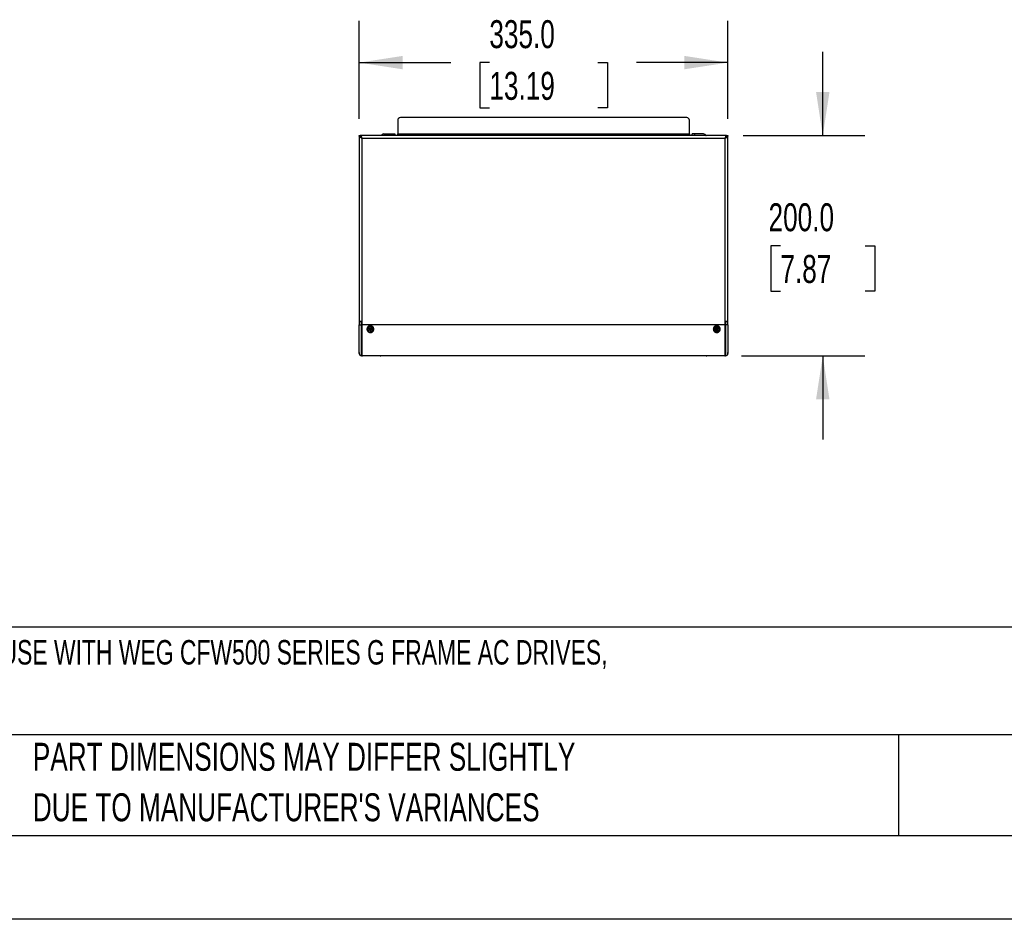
# Model space of a CAD drawing. Header units: millimetres. Extents: x 0 to 3353, y 0 to 2591.
# Tile 2 of 6: x 649 to 1544, y 0 to 817. Entities that reach past the tile are written whole.
import ezdxf

# ---------------------------------------------------------------- set-up
doc = ezdxf.new("R2010")
doc.units = ezdxf.units.MM
doc.header["$LTSCALE"] = 12
doc.linetypes.add('CENTERX2', pattern=[20.32, 12.7, -2.54, 2.54, -2.54])
doc.layers.add('DIMENSIONS', color=140, linetype='Continuous', lineweight=25)
doc.layers.add('TEXT', color=140, linetype='Continuous', lineweight=25)
doc.styles.add('SLDTEXTSTYLE0', font='TXT', dxfattribs={"width": 0.7})
doc.dimstyles.new('SLDDIMSTYLE0', dxfattribs={"dimtxt": 25.896094, "dimasz": 39.624, "dimexe": 0, "dimexo": 0.0625, "dimgap": 6.474023, "dimtad": 0, "dimtih": 1, "dimtoh": 1, "dimrnd": 1e-09, "dimzin": 4, "dimdsep": 46, "dimtxsty": 'SLDTEXTSTYLE0', "dimsah": 1, "dimcen": 0.09, "dimadec": 0, "dimazin": 1, "dimtfac": 1, "dimtmove": 0, "dimatfit": 0, "dimfxl": 0, "dimfrac": 2, "dimtolj": 1, "dimtzin": 12, "dimarcsym": 0})
doc.dimstyles.new('SLDDIMSTYLE1', dxfattribs={"dimtxt": 25.896094, "dimasz": 39.624, "dimexe": 0, "dimexo": 0.0625, "dimgap": 6.474023, "dimtad": 0, "dimtih": 1, "dimtoh": 1, "dimrnd": 1e-09, "dimzin": 4, "dimdsep": 46, "dimtxsty": 'SLDTEXTSTYLE0', "dimsah": 1, "dimcen": 0.09, "dimadec": 0, "dimazin": 1, "dimtfac": 1, "dimtofl": 0, "dimtmove": 0, "dimatfit": 3, "dimfxl": 0, "dimfrac": 2, "dimtolj": 1, "dimtzin": 12, "dimarcsym": 0})

# ---------------------------------------------------------------- blocks, each defined once
blk = doc.blocks.new('SW_NOTE_0')
at = {"layer": 'TEXT', "color": 0, "linetype": 'CENTERX2', "lineweight": 18, "insert": (0, 28.65), "char_height": 22.225, "attachment_point": 1, "style": 'SLDTEXTSTYLE0'}
blk.add_mtext('WEG ELECTRIC CFW500 SERIES CABLE CLAMP, FOR USE WITH WEG CFW500 SERIES G FRAME AC DRIVES,', dxfattribs=at)
blk = doc.blocks.new('SW_NOTE_0_3')
at = {"layer": 'TEXT', "color": 0, "linetype": 'CENTERX2', "lineweight": 18, "char_height": 25.4, "attachment_point": 1, "style": 'SLDTEXTSTYLE0'}
for s, insert in [('PART DIMENSIONS MAY DIFFER SLIGHTLY', (0, 32.74)), ("DUE TO MANUFACTURER'S VARIANCES", (0, -13.12))]:
    blk.add_mtext(s, dxfattribs=dict(at, insert=insert))
blk = doc.blocks.new('_D')
at = {"layer": 'DIMENSIONS'}
for p, q in [((1378.92, 711.99), (1378.92, 788.19)), ((1306.76, 711.99), (1417.02, 711.99)), ((1340.44, 611.98), (1331.75, 611.98)), ((1331.75, 611.98), (1331.75, 570.82)), ((1417.4, 611.98), (1426.09, 611.98)), ((1426.09, 611.98), (1426.09, 570.82)), ((1331.75, 570.82), (1340.44, 570.82)), ((1426.09, 570.82), (1417.4, 570.82)), ((1305.16, 511.97), (1417.02, 511.97)), ((1378.92, 511.97), (1378.92, 435.77))]:
    blk.add_line(p, q, dxfattribs=at)
for points in [[(1378.92, 711.99), (1385.02, 751.61), (1372.82, 751.61)], [(1378.92, 511.97), (1372.82, 472.35), (1385.02, 472.35)]]:
    blk.add_solid(points, dxfattribs=at)
at = {"layer": 'DIMENSIONS', "char_height": 25.4, "attachment_point": 1, "style": 'SLDTEXTSTYLE0'}
for s, insert in [('200.0', (1329.67, 650.52)), ('7.87', (1340.44, 603.57))]:
    blk.add_mtext(s, dxfattribs=dict(at, insert=insert))
blk = doc.blocks.new('_D_1')
at = {"layer": 'DIMENSIONS'}
for p, q in [((957.82, 727.23), (957.82, 816.41)), ((1292.82, 727.23), (1292.82, 816.41)), ((957.82, 778.31), (1040.98, 778.31)), ((1076.07, 778.31), (1067.38, 778.31)), ((1067.38, 778.31), (1067.38, 737.15)), ((1174.57, 778.31), (1183.26, 778.31)), ((1183.26, 778.31), (1183.26, 737.15)), ((1292.82, 778.31), (1209.66, 778.31)), ((1067.38, 737.15), (1076.07, 737.15)), ((1183.26, 737.15), (1174.57, 737.15))]:
    blk.add_line(p, q, dxfattribs=at)
for points in [[(957.82, 778.31), (997.44, 772.22), (997.44, 784.41)], [(1292.82, 778.31), (1253.2, 784.41), (1253.2, 772.22)]]:
    blk.add_solid(points, dxfattribs=at)
at = {"layer": 'DIMENSIONS', "char_height": 25.4, "attachment_point": 1, "style": 'SLDTEXTSTYLE0'}
for s, insert in [('335.0', (1076.07, 816.85)), ('13.19', (1076.07, 769.9))]:
    blk.add_mtext(s, dxfattribs=dict(at, insert=insert))

msp = doc.modelspace()

# ---------------------------------------------------------------- linework, layer by layer
for p, q in [((992.82, 725.891), (992.82, 713.491)), ((1255.32, 728.391), (995.32, 728.391)), ((1257.82, 713.491), (1257.82, 725.891)), ((957.82, 711.991), (958.82, 711.991)), ((957.82, 711.991), (957.82, 543.152)), ((959.12, 711.991), (958.82, 711.991)), ((1291.52, 711.991), (959.12, 711.991)), ((959.12, 711.991), (959.12, 710.991)), ((1290.32, 709.491), (960.32, 709.491)), ((960.32, 709.491), (960.32, 543.152)), ((978.684, 712.886), (977.917, 712.119)), ((980.099, 713.472), (987.842, 713.472)), ((987.842, 713.472), (990.342, 713.472)), ((987.842, 713.472), (987.842, 711.991)), ((990.342, 713.472), (990.342, 711.991)), ((992.82, 713.491), (1257.82, 713.491)), ((992.82, 711.991), (992.82, 713.491)), ((1257.82, 713.491), (1257.82, 711.991)), ((1260.299, 711.991), (1260.299, 713.472)), ((1262.799, 713.472), (1260.299, 713.472)), ((1270.542, 713.472), (1262.799, 713.472)), ((1262.799, 711.991), (1262.799, 713.472)), ((1272.724, 712.119), (1271.956, 712.886)), ((1290.32, 543.152), (1290.32, 709.491)), ((1291.52, 711.991), (1291.52, 710.991)), ((1291.52, 711.991), (1291.82, 711.991)), ((1291.82, 711.991), (1292.82, 711.991)), ((1292.82, 543.152), (1292.82, 711.991)), ((957.82, 543.152), (957.82, 540.261)), ((957.82, 543.152), (960.32, 543.152)), ((957.92, 542.972), (957.92, 540.158)), ((959.92, 542.972), (957.92, 542.972)), ((957.92, 540.158), (959.92, 540.158)), ((959.92, 540.158), (959.92, 542.972)), ((960.32, 542.972), (959.92, 542.972)), ((959.92, 512.044), (959.92, 540.158)), ((960.32, 540.158), (959.92, 540.158)), ((960.32, 543.152), (960.32, 540.352)), ((960.32, 540.352), (1290.32, 540.352)), ((960.32, 540.352), (960.32, 512.273)), ((965.757, 536.154), (965.953, 537.166)), ((965.953, 537.166), (967.138, 536.953)), ((966.996, 535.933), (967.178, 536.947)), ((967.799, 538.712), (967.541, 537.279)), ((968.805, 536.654), (969.045, 536.611)), ((969.078, 538.482), (968.82, 537.048)), ((968.863, 535.597), (969.045, 536.611)), ((970.284, 536.39), (969.045, 536.611)), ((969.084, 536.605), (970.284, 536.39)), ((1281.019, 537.876), (1281.902, 538.407)), ((1281.661, 536.84), (1281.019, 537.876)), ((1281.683, 536.807), (1281.019, 537.876)), ((1281.683, 536.807), (1282.559, 537.35)), ((1281.683, 536.807), (1281.811, 536.6)), ((1281.902, 538.407), (1282.537, 537.384)), ((1284.286, 538.069), (1283.048, 537.302)), ((1284.971, 536.963), (1283.733, 536.196)), ((1290.32, 543.152), (1292.82, 543.152)), ((1290.32, 540.352), (1290.32, 543.152)), ((1290.72, 542.972), (1290.32, 542.972)), ((1290.32, 512.273), (1290.32, 540.352)), ((1290.32, 540.158), (1290.72, 540.158)), ((1292.72, 542.972), (1290.72, 542.972)), ((1290.72, 542.972), (1290.72, 540.158)), ((1290.72, 540.158), (1290.72, 512.044)), ((1292.72, 540.158), (1290.72, 540.158)), ((1292.72, 540.158), (1292.72, 542.972)), ((1292.82, 540.261), (1292.82, 543.152)), ((966.957, 535.938), (965.757, 536.154)), ((966.996, 535.933), (965.757, 536.154)), ((966.962, 534.062), (967.22, 535.496)), ((966.996, 535.933), (967.235, 535.89)), ((968.5, 535.266), (968.242, 533.832)), ((968.623, 535.64), (968.863, 535.597)), ((970.101, 535.373), (968.863, 535.597)), ((970.101, 535.373), (968.901, 535.589)), ((970.284, 536.39), (970.101, 535.373)), ((1280.27, 535.581), (1281.508, 536.348)), ((1282.193, 535.243), (1280.954, 534.476)), ((1282.554, 535.402), (1282.682, 535.194)), ((1282.682, 535.194), (1283.558, 535.737)), ((1283.343, 534.124), (1282.682, 535.194)), ((1283.343, 534.124), (1282.701, 535.16)), ((1284.221, 534.668), (1283.343, 534.124)), ((1283.429, 535.944), (1283.558, 535.737)), ((1284.221, 534.668), (1283.558, 535.737)), ((1283.579, 535.703), (1284.221, 534.668)), ((960.32, 517.628), (959.92, 517.628)), ((959.92, 517.392), (960.32, 517.392)), ((959.92, 514.872), (960.32, 514.872)), ((960.32, 512.273), (1290.32, 512.273)), ((960.32, 512.273), (960.32, 512.191)), ((960.32, 512.191), (1290.32, 512.191)), ((960.72, 511.972), (960.72, 512.191)), ((974.82, 511.972), (960.72, 511.972)), ((974.82, 511.972), (974.82, 512.191)), ((977.013, 511.972), (974.82, 511.972)), ((1273.627, 511.972), (977.013, 511.972)), ((981.89, 512.191), (981.89, 512.07)), ((990.29, 512.07), (981.89, 512.07)), ((990.29, 512.07), (990.29, 512.191)), ((1260.351, 512.191), (1260.351, 512.07)), ((1268.751, 512.07), (1260.351, 512.07)), ((1268.751, 512.07), (1268.751, 512.191)), ((1275.82, 511.972), (1273.627, 511.972)), ((1275.82, 511.972), (1275.82, 512.191)), ((1289.92, 511.972), (1275.82, 511.972)), ((1289.92, 511.972), (1289.92, 512.191)), ((1290.72, 517.622), (1290.32, 517.622)), ((1290.32, 517.387), (1290.72, 517.387)), ((1290.72, 514.872), (1290.32, 514.872)), ((1290.32, 512.191), (1290.32, 512.273))]:
    msp.add_line(p, q)
at = {"color": 7, "linetype": 'Continuous'}
msp.add_line((3352.83, 0.032), (0.03, 0.032), dxfattribs=at)
at = {"flags": 128}
for points in [[(957.82, 514.872), (957.876, 514.306), (957.963, 513.974)], [(959.92, 512.085), (960.155, 512.028), (960.72, 511.972)], [(1289.92, 511.972), (1290.486, 512.028), (1290.72, 512.085)], [(1292.682, 513.986), (1292.765, 514.306), (1292.82, 514.872)]]:
    msp.add_lwpolyline(points, dxfattribs=at)
for centre in [(968.02, 536.272), (1282.62, 536.272)]:
    msp.add_circle(centre, 0.851)
for centre, radius, start, end in [((995.32, 725.891), 2.5, 90, 180), ((1255.32, 725.891), 2.5, 0, 90), ((977.563, 712.472), 0.5, 285.704003, 315), ((980.099, 711.472), 2, 90, 135), ((1270.542, 711.472), 2, 45, 90), ((1273.077, 712.472), 0.5, 225, 254.295997), ((968.02, 536.272), 2.75, 93.477636, 246.1336), ((968.02, 536.272), 1.115, 115.471543, 142.333487), ((968.02, 536.272), 0.873, 133.657746, 205.95349), ((968.02, 536.272), 0.989, 38.700855, 120.910381), ((968.02, 536.272), 2.75, 66.1336, 93.477636), ((968.02, 536.272), 2.75, 273.477636, 66.1336), ((968.02, 536.272), 0.873, 313.657746, 25.95349), ((968.02, 536.272), 1.115, 17.360403, 44.139693), ((1282.62, 536.272), 2.75, 45.446398, 198.102362), ((1282.62, 536.272), 2.75, 225.446398, 18.102362), ((1282.62, 536.272), 1.115, 149.380122, 176.108455), ((1282.62, 536.272), 0.873, 85.626508, 157.922251), ((1282.62, 536.272), 1.115, 67.440305, 94.302248), ((1282.62, 536.272), 0.989, 350.669616, 72.879143), ((1282.62, 536.272), 2.75, 18.102362, 45.446398), ((968.02, 536.272), 2.75, 246.1336, 273.477636), ((968.02, 536.272), 1.115, 197.411361, 224.139693), ((968.02, 536.272), 0.989, 218.700855, 300.910381), ((968.02, 536.272), 1.115, 295.471543, 322.199875), ((1282.62, 536.272), 2.75, 198.102362, 225.446398), ((1282.62, 536.272), 0.989, 170.669616, 252.879143), ((1282.62, 536.272), 1.115, 247.440305, 274.168637), ((1282.62, 536.272), 0.873, 265.626508, 337.922251), ((1282.62, 536.272), 1.115, 329.329164, 356.108455), ((959.89, 514.014), 1.97, 180.902438, 270.874868), ((959.92, 513.967), 2, 180, 270), ((960.72, 514.872), 1.4, 235.150095, 253.39845), ((977.013, 513.972), 2, 270, 297.042666), ((1273.627, 513.972), 2, 242.957334, 270), ((1289.92, 514.872), 1.4, 286.60155, 304.849905), ((1290.75, 514.014), 1.97, 269.125132, 359.097562), ((1290.72, 513.967), 2, 270, 0)]:
    msp.add_arc(centre, radius, start, end)
for points, knots in [([(960.32, 709.491), (960.284, 709.514), (960.248, 709.537), (960.212, 709.56), (960.194, 709.571), (960.176, 709.583), (960.158, 709.594), (960.14, 709.606), (960.122, 709.617), (960.104, 709.629), (960.086, 709.64), (960.068, 709.652), (960.05, 709.663), (960.032, 709.675), (960.014, 709.686), (959.996, 709.698), (959.978, 709.709), (959.96, 709.721), (959.942, 709.732), (959.906, 709.756), (959.871, 709.779), (959.835, 709.802), (959.817, 709.813), (959.8, 709.825), (959.782, 709.836), (959.764, 709.848), (959.747, 709.859), (959.729, 709.871), (959.712, 709.882), (959.694, 709.894), (959.677, 709.905), (959.659, 709.917), (959.642, 709.928), (959.624, 709.94), (959.607, 709.951), (959.59, 709.963), (959.572, 709.974), (959.555, 709.986), (959.538, 709.997), (959.521, 710.009), (959.504, 710.02), (959.487, 710.032), (959.47, 710.043), (959.436, 710.066), (959.402, 710.089), (959.368, 710.112), (959.352, 710.124), (959.335, 710.135), (959.319, 710.147), (959.302, 710.158), (959.285, 710.17), (959.269, 710.181), (959.253, 710.193), (959.236, 710.204), (959.22, 710.216), (959.204, 710.227), (959.188, 710.239), (959.172, 710.251), (959.156, 710.262), (959.14, 710.274), (959.124, 710.285), (959.108, 710.297), (959.092, 710.308), (959.076, 710.32), (959.045, 710.343), (959.014, 710.366), (958.983, 710.389), (958.968, 710.4), (958.953, 710.412), (958.938, 710.423), (958.923, 710.435), (958.908, 710.446), (958.893, 710.458), (958.878, 710.469), (958.864, 710.481), (958.849, 710.492), (958.834, 710.504), (958.82, 710.515), (958.805, 710.527), (958.791, 710.538), (958.777, 710.55), (958.763, 710.561), (958.748, 710.573), (958.734, 710.584), (958.721, 710.596), (958.707, 710.607), (958.693, 710.619), (958.679, 710.63), (958.652, 710.653), (958.625, 710.676), (958.599, 710.699), (958.586, 710.711), (958.573, 710.722), (958.56, 710.734), (958.547, 710.746), (958.534, 710.757), (958.522, 710.769), (958.509, 710.78), (958.497, 710.792), (958.485, 710.803), (958.472, 710.815), (958.46, 710.826), (958.448, 710.838), (958.436, 710.849), (958.424, 710.861), (958.413, 710.872), (958.401, 710.884), (958.39, 710.895), (958.378, 710.907), (958.367, 710.918), (958.356, 710.93), (958.344, 710.941), (958.322, 710.964), (958.301, 710.987), (958.28, 711.01), (958.269, 711.022), (958.259, 711.033), (958.249, 711.045), (958.239, 711.056), (958.229, 711.068), (958.219, 711.079), (958.209, 711.091), (958.2, 711.102), (958.19, 711.114), (958.181, 711.125), (958.171, 711.137), (958.162, 711.148), (958.153, 711.16), (958.144, 711.171), (958.135, 711.183), (958.127, 711.194), (958.118, 711.206), (958.11, 711.217), (958.093, 711.24), (958.077, 711.264), (958.061, 711.287), (958.053, 711.298), (958.046, 711.31), (958.038, 711.321), (958.031, 711.333), (958.024, 711.344), (958.017, 711.356), (958.01, 711.367), (958.003, 711.379), (957.996, 711.39), (957.99, 711.402), (957.983, 711.413), (957.977, 711.425), (957.97, 711.436), (957.964, 711.448), (957.958, 711.459), (957.952, 711.471), (957.947, 711.482), (957.941, 711.494), (957.936, 711.505), (957.93, 711.517), (957.925, 711.528), (957.915, 711.551), (957.905, 711.574), (957.896, 711.597), (957.892, 711.609), (957.888, 711.62), (957.884, 711.632), (957.88, 711.643), (957.876, 711.655), (957.872, 711.666), (957.868, 711.678), (957.865, 711.689), (957.862, 711.701), (957.858, 711.712), (957.855, 711.724), (957.852, 711.735), (957.849, 711.747), (957.847, 711.759), (957.844, 711.77), (957.842, 711.782), (957.839, 711.793), (957.837, 711.805), (957.835, 711.816), (957.833, 711.828), (957.832, 711.839), (957.83, 711.852), (957.828, 711.864), (957.827, 711.877), (957.825, 711.89), (957.824, 711.902), (957.823, 711.915), (957.821, 711.94), (957.82, 711.965), (957.82, 711.991)], [0, 0, 0, 0, 0.0001286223, 0.0001286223, 0.0001286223, 0.0001929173, 0.0001929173, 0.0001929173, 0.0002572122, 0.0002572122, 0.0002572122, 0.0003215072, 0.0003215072, 0.0003215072, 0.0003858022, 0.0003858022, 0.0003858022, 0.0004500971, 0.0004500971, 0.0004500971, 0.0005787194, 0.0005787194, 0.0005787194, 0.0006430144, 0.0006430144, 0.0006430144, 0.0007073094, 0.0007073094, 0.0007073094, 0.0007716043, 0.0007716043, 0.0007716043, 0.0008358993, 0.0008358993, 0.0008358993, 0.0009001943, 0.0009001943, 0.0009001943, 0.0009644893, 0.0009644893, 0.0009644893, 0.0010287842, 0.0010287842, 0.0010287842, 0.0011574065, 0.0011574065, 0.0011574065, 0.0012217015, 0.0012217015, 0.0012217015, 0.0012859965, 0.0012859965, 0.0012859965, 0.0013502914, 0.0013502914, 0.0013502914, 0.0014145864, 0.0014145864, 0.0014145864, 0.0014788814, 0.0014788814, 0.0014788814, 0.0015431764, 0.0015431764, 0.0015431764, 0.0016717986, 0.0016717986, 0.0016717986, 0.0017360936, 0.0017360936, 0.0017360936, 0.0018003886, 0.0018003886, 0.0018003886, 0.0018646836, 0.0018646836, 0.0018646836, 0.0019289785, 0.0019289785, 0.0019289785, 0.0019932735, 0.0019932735, 0.0019932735, 0.0020575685, 0.0020575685, 0.0020575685, 0.0021218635, 0.0021218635, 0.0021218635, 0.0022504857, 0.0022504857, 0.0022504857, 0.0023147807, 0.0023147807, 0.0023147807, 0.0023790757, 0.0023790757, 0.0023790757, 0.0024433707, 0.0024433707, 0.0024433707, 0.0025076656, 0.0025076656, 0.0025076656, 0.0025719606, 0.0025719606, 0.0025719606, 0.0026362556, 0.0026362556, 0.0026362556, 0.0027005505, 0.0027005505, 0.0027005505, 0.0028291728, 0.0028291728, 0.0028291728, 0.0028934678, 0.0028934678, 0.0028934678, 0.0029577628, 0.0029577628, 0.0029577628, 0.0030220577, 0.0030220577, 0.0030220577, 0.0030863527, 0.0030863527, 0.0030863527, 0.0031506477, 0.0031506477, 0.0031506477, 0.0032149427, 0.0032149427, 0.0032149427, 0.0033435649, 0.0033435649, 0.0033435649, 0.0034078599, 0.0034078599, 0.0034078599, 0.0034721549, 0.0034721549, 0.0034721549, 0.0035364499, 0.0035364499, 0.0035364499, 0.0036007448, 0.0036007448, 0.0036007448, 0.0036650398, 0.0036650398, 0.0036650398, 0.0037293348, 0.0037293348, 0.0037293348, 0.0037936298, 0.0037936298, 0.0037936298, 0.003922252, 0.003922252, 0.003922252, 0.003986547, 0.003986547, 0.003986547, 0.004050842, 0.004050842, 0.004050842, 0.004115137, 0.004115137, 0.004115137, 0.0041794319, 0.0041794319, 0.0041794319, 0.0042437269, 0.0042437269, 0.0042437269, 0.0043080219, 0.0043080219, 0.0043080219, 0.0043723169, 0.0043723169, 0.0043723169, 0.0044428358, 0.0044428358, 0.0044428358, 0.0045133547, 0.0045133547, 0.0045133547, 0.0046546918, 0.0046546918, 0.0046546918, 0.0046546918]), ([(958.82, 711.991), (958.82, 711.781), (958.859, 711.575), (958.972, 711.262), (959.019, 711.157), (959.128, 710.949), (959.19, 710.845), (959.397, 710.534), (959.565, 710.324), (959.926, 709.909), (960.122, 709.701), (960.32, 709.491)], [0, 0, 0, 0, 0.25, 0.25, 0.375, 0.375, 0.5, 0.5, 0.75, 0.75, 1, 1, 1, 1]), ([(959.12, 711.991), (959.171, 711.991), (959.22, 711.975), (959.32, 711.911), (959.37, 711.863), (959.47, 711.738), (959.52, 711.661), (959.62, 711.48), (959.67, 711.375), (959.77, 711.143), (959.82, 711.018), (959.919, 710.746), (959.97, 710.6), (960.119, 710.148), (960.219, 709.821), (960.32, 709.491)], [0, 0, 0, 0, 0.125, 0.125, 0.25, 0.25, 0.375, 0.375, 0.5, 0.5, 0.625, 0.625, 0.75, 0.75, 1, 1, 1, 1]), ([(960.32, 709.491), (960.219, 709.689), (960.121, 709.882), (959.92, 710.247), (959.821, 710.412), (959.62, 710.691), (959.521, 710.801), (959.32, 710.952), (959.221, 710.991), (959.12, 710.991)], [0, 0, 0, 0, 0.25, 0.25, 0.5, 0.5, 0.75, 0.75, 1, 1, 1, 1]), ([(1292.82, 711.991), (1292.82, 711.886), (1292.804, 711.782), (1292.74, 711.574), (1292.692, 711.469), (1292.566, 711.26), (1292.489, 711.156), (1292.308, 710.949), (1292.203, 710.844), (1291.97, 710.635), (1291.844, 710.531), (1291.573, 710.324), (1291.428, 710.219), (1290.971, 709.905), (1290.651, 709.701), (1290.32, 709.491)], [0, 0, 0, 0, 0.125, 0.125, 0.25, 0.25, 0.375, 0.375, 0.5, 0.5, 0.625, 0.625, 0.75, 0.75, 1, 1, 1, 1]), ([(1290.32, 709.491), (1290.518, 709.701), (1290.712, 709.906), (1290.984, 710.219), (1291.072, 710.325), (1291.235, 710.533), (1291.311, 710.636), (1291.519, 710.947), (1291.631, 711.158), (1291.781, 711.572), (1291.82, 711.781), (1291.82, 711.991)], [0, 0, 0, 0, 0.25, 0.25, 0.375, 0.375, 0.5, 0.5, 0.75, 0.75, 1, 1, 1, 1]), ([(1290.32, 709.491), (1290.371, 709.656), (1290.42, 709.818), (1290.52, 710.138), (1290.57, 710.296), (1290.67, 710.599), (1290.72, 710.743), (1290.82, 711.014), (1290.87, 711.142), (1290.97, 711.374), (1291.02, 711.477), (1291.119, 711.659), (1291.17, 711.737), (1291.319, 711.925), (1291.419, 711.991), (1291.52, 711.991)], [0, 0, 0, 0, 0.125, 0.125, 0.25, 0.25, 0.375, 0.375, 0.5, 0.5, 0.625, 0.625, 0.75, 0.75, 1, 1, 1, 1]), ([(1291.52, 710.991), (1291.419, 710.991), (1291.321, 710.952), (1291.12, 710.801), (1291.021, 710.691), (1290.82, 710.412), (1290.721, 710.247), (1290.52, 709.883), (1290.421, 709.689), (1290.32, 709.491)], [0, 0, 0, 0, 0.25, 0.25, 0.5, 0.5, 0.75, 0.75, 1, 1, 1, 1]), ([(957.92, 513.983), (957.92, 515.456), (957.92, 518.831), (957.92, 528.313), (957.92, 534.15), (957.92, 540.158)], [0, 0, 0, 0, 0.5, 0.5, 1, 1, 1, 1]), ([(968.02, 539.343), (968.227, 539.342), (968.431, 539.324), (968.833, 539.247), (969.033, 539.186), (969.41, 539.025), (969.588, 538.925), (969.923, 538.689), (970.081, 538.552), (970.366, 538.259), (970.497, 538.1), (970.726, 537.757), (970.821, 537.577), (970.973, 537.201), (971.03, 537.003), (971.103, 536.6), (971.12, 536.398), (971.12, 535.992), (971.103, 535.786), (971.031, 535.39), (970.976, 535.197), (970.824, 534.823), (970.726, 534.642), (970.5, 534.307), (970.37, 534.152), (970.083, 533.862), (969.928, 533.731), (969.595, 533.501), (969.414, 533.402), (969.035, 533.244), (968.84, 533.187), (968.439, 533.111), (968.231, 533.092), (967.817, 533.092), (967.613, 533.109), (967.211, 533.183), (967.01, 533.242), (966.633, 533.399), (966.455, 533.496), (966.119, 533.726), (965.962, 533.859), (965.675, 534.146), (965.544, 534.302), (965.315, 534.639), (965.22, 534.817), (965.068, 535.188), (965.011, 535.384), (964.937, 535.785), (964.921, 535.987), (964.92, 536.394), (964.937, 536.6), (965.01, 536.999), (965.065, 537.194), (965.217, 537.573), (965.315, 537.757), (965.542, 538.097), (965.671, 538.256), (965.959, 538.552), (966.114, 538.687), (966.448, 538.923), (966.629, 539.026), (967.008, 539.188), (967.203, 539.247), (967.605, 539.325), (967.813, 539.343), (968.02, 539.343)], [0, 0, 0, 0, 0.03125, 0.03125, 0.0625, 0.0625, 0.09375, 0.09375, 0.125, 0.125, 0.15625, 0.15625, 0.1875, 0.1875, 0.21875, 0.21875, 0.25, 0.25, 0.28125, 0.28125, 0.3125, 0.3125, 0.34375, 0.34375, 0.375, 0.375, 0.40625, 0.40625, 0.4375, 0.4375, 0.46875, 0.46875, 0.5, 0.5, 0.53125, 0.53125, 0.5625, 0.5625, 0.59375, 0.59375, 0.625, 0.625, 0.65625, 0.65625, 0.6875, 0.6875, 0.71875, 0.71875, 0.75, 0.75, 0.78125, 0.78125, 0.8125, 0.8125, 0.84375, 0.84375, 0.875, 0.875, 0.90625, 0.90625, 0.9375, 0.9375, 0.96875, 0.96875, 1, 1, 1, 1]), ([(966.962, 534.062), (966.479, 534.294), (966.084, 534.678), (965.595, 535.633), (965.514, 536.178), (965.704, 537.234), (965.97, 537.716), (966.761, 538.441), (967.264, 538.663), (967.799, 538.712)], [0, 0, 0, 0, 0.25, 0.25, 0.5, 0.5, 0.75, 0.75, 1, 1, 1, 1]), ([(967.418, 536.904), (967.384, 536.91), (967.351, 536.915), (967.319, 536.921), (967.288, 536.927), (967.257, 536.932), (967.227, 536.937), (967.197, 536.943), (967.167, 536.948), (967.138, 536.953)], [0, 0, 0, 0, 0.000790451, 0.000790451, 0.000790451, 0.0015539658, 0.0015539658, 0.0015539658, 0.0023174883, 0.0023174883, 0.0023174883, 0.0023174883]), ([(967.799, 538.712), (967.813, 538.791), (967.827, 538.869), (967.847, 538.983), (967.853, 539.017), (967.853, 539.017)], [0, 0, 0, 0, 0.5, 0.5, 1, 1, 1, 1]), ([(969.084, 536.605), (969.045, 536.612), (969.006, 536.619), (968.966, 536.626), (968.94, 536.63), (968.913, 536.635), (968.887, 536.64), (968.86, 536.645), (968.833, 536.649), (968.805, 536.654)], [0, 0, 0, 0, 0.0010093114, 0.0010093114, 0.0010093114, 0.0016633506, 0.0016633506, 0.0016633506, 0.0023173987, 0.0023173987, 0.0023173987, 0.0023173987]), ([(969.133, 538.787), (969.133, 538.787), (969.127, 538.753), (969.106, 538.639), (969.092, 538.561), (969.078, 538.482)], [0, 0, 0, 0, 0.5, 0.5, 1, 1, 1, 1]), ([(969.078, 538.482), (969.562, 538.25), (969.957, 537.866), (970.446, 536.911), (970.527, 536.366), (970.432, 535.838)], [0, 0, 0, 0, 0.5, 0.5, 1, 1, 1, 1]), ([(1282.62, 539.343), (1282.827, 539.342), (1283.031, 539.324), (1283.433, 539.247), (1283.633, 539.186), (1284.01, 539.025), (1284.188, 538.925), (1284.523, 538.689), (1284.681, 538.552), (1284.966, 538.259), (1285.097, 538.1), (1285.326, 537.757), (1285.421, 537.577), (1285.573, 537.201), (1285.63, 537.003), (1285.703, 536.6), (1285.72, 536.398), (1285.72, 535.992), (1285.703, 535.786), (1285.631, 535.39), (1285.576, 535.197), (1285.424, 534.823), (1285.326, 534.642), (1285.1, 534.307), (1284.97, 534.152), (1284.683, 533.862), (1284.528, 533.731), (1284.195, 533.501), (1284.014, 533.402), (1283.635, 533.244), (1283.44, 533.187), (1283.039, 533.111), (1282.831, 533.092), (1282.417, 533.092), (1282.213, 533.109), (1281.811, 533.183), (1281.61, 533.242), (1281.233, 533.399), (1281.055, 533.496), (1280.719, 533.726), (1280.562, 533.859), (1280.275, 534.146), (1280.144, 534.302), (1279.915, 534.639), (1279.82, 534.817), (1279.668, 535.188), (1279.611, 535.384), (1279.537, 535.785), (1279.521, 535.987), (1279.52, 536.394), (1279.537, 536.6), (1279.61, 536.999), (1279.665, 537.194), (1279.817, 537.573), (1279.915, 537.757), (1280.142, 538.097), (1280.271, 538.256), (1280.559, 538.552), (1280.714, 538.687), (1281.048, 538.923), (1281.229, 539.026), (1281.608, 539.188), (1281.803, 539.247), (1282.205, 539.325), (1282.413, 539.343), (1282.62, 539.343)], [0, 0, 0, 0, 0.03125, 0.03125, 0.0625, 0.0625, 0.09375, 0.09375, 0.125, 0.125, 0.15625, 0.15625, 0.1875, 0.1875, 0.21875, 0.21875, 0.25, 0.25, 0.28125, 0.28125, 0.3125, 0.3125, 0.34375, 0.34375, 0.375, 0.375, 0.40625, 0.40625, 0.4375, 0.4375, 0.46875, 0.46875, 0.5, 0.5, 0.53125, 0.53125, 0.5625, 0.5625, 0.59375, 0.59375, 0.625, 0.625, 0.65625, 0.65625, 0.6875, 0.6875, 0.71875, 0.71875, 0.75, 0.75, 0.78125, 0.78125, 0.8125, 0.8125, 0.84375, 0.84375, 0.875, 0.875, 0.90625, 0.90625, 0.9375, 0.9375, 0.96875, 0.96875, 1, 1, 1, 1]), ([(1280.27, 535.581), (1280.118, 536.095), (1280.14, 536.646), (1280.523, 537.648), (1280.874, 538.072), (1281.786, 538.637), (1282.323, 538.762), (1283.39, 538.659), (1283.893, 538.433), (1284.286, 538.069)], [0, 0, 0, 0, 0.25, 0.25, 0.5, 0.5, 0.75, 0.75, 1, 1, 1, 1]), ([(1281.811, 536.6), (1281.775, 536.658), (1281.741, 536.712), (1281.707, 536.766), (1281.692, 536.791), (1281.676, 536.815), (1281.661, 536.84)], [0, 0, 0, 0, 0.0015809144, 0.0015809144, 0.0015809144, 0.0023173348, 0.0023173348, 0.0023173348, 0.0023173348]), ([(1282.687, 537.143), (1282.669, 537.172), (1282.651, 537.2), (1282.634, 537.227), (1282.617, 537.254), (1282.601, 537.281), (1282.585, 537.307), (1282.568, 537.333), (1282.552, 537.358), (1282.537, 537.384)], [0, 0, 0, 0, 0.000790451, 0.000790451, 0.000790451, 0.0015539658, 0.0015539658, 0.0015539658, 0.0023174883, 0.0023174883, 0.0023174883, 0.0023174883]), ([(1284.971, 536.963), (1285.122, 536.449), (1285.1, 535.898), (1284.717, 534.896), (1284.366, 534.472), (1283.91, 534.189)], [0, 0, 0, 0, 0.5, 0.5, 1, 1, 1, 1]), ([(1284.286, 538.069), (1284.355, 538.111), (1284.422, 538.153), (1284.52, 538.213), (1284.55, 538.232), (1284.55, 538.232)], [0, 0, 0, 0, 0.5, 0.5, 1, 1, 1, 1]), ([(1285.234, 537.127), (1285.234, 537.127), (1285.205, 537.108), (1285.107, 537.048), (1285.039, 537.006), (1284.971, 536.963)], [0, 0, 0, 0, 0.5, 0.5, 1, 1, 1, 1]), ([(1292.72, 540.158), (1292.72, 534.15), (1292.72, 528.313), (1292.72, 518.831), (1292.72, 515.456), (1292.72, 513.983)], [0, 0, 0, 0, 0.5, 0.5, 1, 1, 1, 1]), ([(964.968, 535.9), (965.036, 535.581), (965.173, 534.946), (965.812, 534.167), (966.645, 533.569), (967.449, 533.357), (967.912, 533.345), (968.019, 533.342)], [0, 0, 0, 0, 0.2239395, 0.4452004, 0.6821501, 0.9262225, 1, 1, 1, 1]), ([(966.908, 533.757), (966.908, 533.757), (966.914, 533.792), (966.934, 533.905), (966.948, 533.983), (966.962, 534.062)], [0, 0, 0, 0, 0.5, 0.5, 1, 1, 1, 1]), ([(967.235, 535.89), (967.169, 535.902), (967.105, 535.913), (967.043, 535.924), (967.014, 535.929), (966.985, 535.934), (966.957, 535.938)], [0, 0, 0, 0, 0.0015809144, 0.0015809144, 0.0015809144, 0.0023173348, 0.0023173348, 0.0023173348, 0.0023173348]), ([(968.019, 533.342), (968.362, 533.37), (969.068, 533.425), (969.99, 533.949), (970.711, 534.72), (971.097, 535.566), (971.091, 536.135), (971.089, 536.336)], [0, 0, 0, 0, 0.212136, 0.4366013, 0.6437548, 0.8742377, 1, 1, 1, 1]), ([(968.242, 533.832), (968.228, 533.753), (968.214, 533.675), (968.193, 533.561), (968.187, 533.527), (968.187, 533.527)], [0, 0, 0, 0, 0.5, 0.5, 1, 1, 1, 1]), ([(970.432, 535.838), (970.337, 535.31), (970.071, 534.828), (969.28, 534.103), (968.776, 533.881), (968.242, 533.832)], [0, 0, 0, 0, 0.5, 0.5, 1, 1, 1, 1]), ([(1279.552, 536.337), (1279.543, 536.225), (1279.507, 535.754), (1279.781, 534.978), (1280.404, 534.166), (1281.248, 533.569), (1282.048, 533.357), (1282.512, 533.345), (1282.619, 533.342)], [0, 0, 0, 0, 0.0701069, 0.2958715, 0.4966241, 0.7116112, 0.9330608, 1, 1, 1, 1]), ([(1280.006, 535.418), (1280.006, 535.418), (1280.036, 535.436), (1280.134, 535.497), (1280.201, 535.538), (1280.27, 535.581)], [0, 0, 0, 0, 0.5, 0.5, 1, 1, 1, 1]), ([(1280.954, 534.476), (1280.886, 534.433), (1280.819, 534.392), (1280.721, 534.331), (1280.691, 534.312), (1280.691, 534.312)], [0, 0, 0, 0, 0.5, 0.5, 1, 1, 1, 1]), ([(1283.91, 534.189), (1283.454, 533.907), (1282.918, 533.782), (1281.85, 533.885), (1281.348, 534.111), (1280.954, 534.476)], [0, 0, 0, 0, 0.5, 0.5, 1, 1, 1, 1]), ([(1282.619, 533.342), (1282.962, 533.37), (1283.668, 533.425), (1284.59, 533.949), (1285.311, 534.72), (1285.697, 535.566), (1285.691, 536.135), (1285.689, 536.336)], [0, 0, 0, 0, 0.212136, 0.4366013, 0.6437548, 0.8742377, 1, 1, 1, 1]), ([(1283.579, 535.703), (1283.558, 535.737), (1283.537, 535.771), (1283.516, 535.806), (1283.502, 535.828), (1283.487, 535.851), (1283.473, 535.874), (1283.459, 535.897), (1283.444, 535.92), (1283.429, 535.944)], [0, 0, 0, 0, 0.0010093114, 0.0010093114, 0.0010093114, 0.0016633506, 0.0016633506, 0.0016633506, 0.0023173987, 0.0023173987, 0.0023173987, 0.0023173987]), ([(957.92, 513.967), (957.92, 513.968), (957.92, 513.969), (957.92, 513.978), (957.92, 513.983)], [0, 0, 0, 0, 0.4999999, 1, 1, 1, 1]), ([(1292.72, 513.983), (1292.72, 513.978), (1292.72, 513.969), (1292.72, 513.968), (1292.72, 513.967)], [0, 0, 0, 0, 0.5000001, 1, 1, 1, 1])]:
    msp.add_open_spline(points, degree=3, knots=knots)
for points in [[(967.541, 537.279), (967.532, 537.228), (967.522, 537.175), (967.512, 537.12)], [(968.82, 537.048), (968.811, 536.997), (968.802, 536.945), (968.792, 536.89)], [(1283.048, 537.302), (1283.004, 537.274), (1282.959, 537.246), (1282.911, 537.217)], [(967.249, 535.654), (967.239, 535.599), (967.229, 535.547), (967.22, 535.496)], [(968.528, 535.424), (968.518, 535.369), (968.509, 535.317), (968.5, 535.266)], [(968.901, 535.589), (968.812, 535.605), (968.721, 535.622), (968.623, 535.64)], [(1281.645, 536.432), (1281.597, 536.403), (1281.552, 536.375), (1281.508, 536.348)], [(1282.329, 535.327), (1282.282, 535.298), (1282.237, 535.27), (1282.193, 535.243)], [(1282.701, 535.16), (1282.654, 535.238), (1282.606, 535.317), (1282.554, 535.402)], [(1283.733, 536.196), (1283.689, 536.169), (1283.643, 536.141), (1283.596, 536.112)]]:
    msp.add_open_spline(points, degree=3)
at = {"layer": 'TEXT'}
for p, q in [((3276.6, 265.513), (76.2, 265.513)), ((3276.6, 167.64), (76.2, 167.64)), ((1447.758, 167.64), (1447.758, 76.2)), ((76.2, 76.2), (3276.6, 76.2))]:
    msp.add_line(p, q, dxfattribs=at)

# ---------------------------------------------------------------- block references
at = {"layer": 'TEXT', "linetype": 'CENTERX2', "lineweight": 18}
for name, p in [('SW_NOTE_0', (91.059, 225.068)), ('SW_NOTE_0_3', (661.431, 127.626))]:
    msp.add_blockref(name, p, dxfattribs=at)

# ---------------------------------------------------------------- dimensions: what is measured, and where the dimension line sits
at = {"layer": 'DIMENSIONS'}
dim = msp.add_linear_dim(base=(1292.82, 778.311), p1=(957.82, 711.991), p2=(1292.82, 711.991), dimstyle='SLDDIMSTYLE1', dxfattribs=at)
dim.commit()
dim.dimension.update_dxf_attribs({"geometry": '_D_1', "text_midpoint": (1125.32, 778.311), "dimtype": 160})
dim = msp.add_linear_dim(base=(1378.921, 511.972), p1=(1291.52, 711.991), p2=(1289.92, 511.972), angle=90, dimstyle='SLDDIMSTYLE0', dxfattribs=at)
dim.commit()
dim.dimension.update_dxf_attribs({"geometry": '_D', "text_midpoint": (1378.921, 611.981), "dimtype": 160})

doc.saveas('drawing.dxf')
